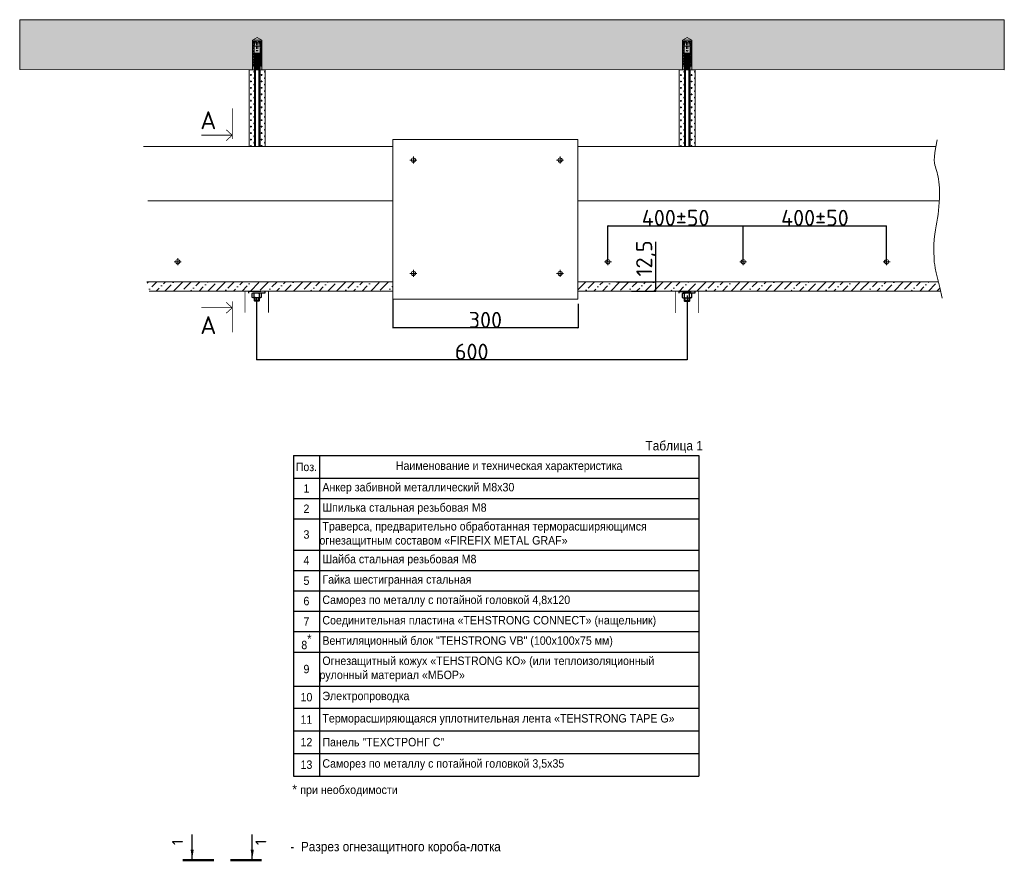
# Model space of a CAD drawing. Header units: millimetres. Extents: x 2030 to 80923, y 1212 to 50318.
# Tile 15 of 25: x 54794 to 80923, y 11231 to 33568. Entities that reach past the tile are written whole.
import ezdxf

# ---------------------------------------------------------------- set-up
doc = ezdxf.new("R2010")
doc.units = ezdxf.units.MM
doc.linetypes.add('CENTER', pattern=[50.8, 31.75, -6.35, 6.35, -6.35])
doc.linetypes.add('HIDDEN2', pattern=[4.7625, 3.175, -1.5875])
for name, color, linetype, lineweight in [('01_Техстронг Плита', 32, 'Continuous', 9), ('02_Техстронг Профиль', 7, 'Continuous', 9), ('designation', 150, 'Continuous', 18), ('Расходные материалы', 252, 'Continuous', 9)]:
    doc.layers.add(name, color=color, linetype=linetype, lineweight=lineweight)
for name, color, linetype, lineweight, true_color in [('Анкеры и саморезы', 7, 'Continuous', 9, 0x000000), ('Размеры и выноски', 7, 'Continuous', 9, 0x000000), ('Строительные конструкции', 7, 'Continuous', 9, 0x000000), ('Шпильки', 7, 'Continuous', 9, 0x000000)]:
    doc.layers.add(name, color=color, linetype=linetype, lineweight=lineweight, true_color=true_color)
doc.styles.add('Arial', font='arial.ttf', dxfattribs={"width": 0.9, "height": 250})
doc.styles.add('ISOCPEUR', font='isocpeur.ttf')
doc.styles.add('MPM', font='isocpeur.ttf')
doc.dimstyles.new('ISO-25', dxfattribs={"dimtxt": 2.5, "dimasz": 2.5, "dimexe": 1.25, "dimexo": 0.625, "dimtad": 1, "dimtxsty": 'Standard', "dimcen": 2.5, "dimadec": 0, "dimazin": 0, "dimtfac": 1, "dimtmove": 0, "dimatfit": 3, "dimfxl": 1, "dimarcsym": 0})

# ---------------------------------------------------------------- blocks, each defined once
blk = doc.blocks.new('_Oblique')
at = {"color": 0, "linetype": 'ByBlock', "lineweight": -2}
blk.add_line((-0.5, -0.5), (0.5, 0.5), dxfattribs=at)
blk = doc.blocks.new('*D216')
at = {"layer": 'Defpoints', "color": 0, "transparency": 16777216}
for p in [(64693, 26153), (69610, 26027), (64693, 25387)]:
    blk.add_point(p, dxfattribs=at)
at = {"layer": 'Размеры и выноски', "color": 0, "lineweight": -2, "transparency": 16777216}
for p, q in [((64693, 26153), (64693, 25386)), ((69610, 26027), (69610, 25386)), ((69610, 25387), (64693, 25387))]:
    blk.add_line(p, q, dxfattribs=at)
at = {"layer": 'Размеры и выноски', "color": 0, "lineweight": -2, "transparency": 16777216, "xscale": 2.5, "yscale": 2.5, "zscale": 2.5, "rotation": 180}
blk.add_blockref('_Oblique', (64693, 25387), dxfattribs=at)
at = {"layer": 'Размеры и выноски', "color": 0, "lineweight": -2, "transparency": 16777216, "xscale": 2.5, "yscale": 2.5, "zscale": 2.5}
blk.add_blockref('_Oblique', (69610, 25387), dxfattribs=at)
at = {"layer": 'Размеры и выноски', "color": 0, "transparency": 16777216, "insert": (67152, 25600), "char_height": 250, "attachment_point": 5, "style": 'ISOCPEUR'}
blk.add_mtext('{\\H1.70293x;300}', dxfattribs=at)
blk = doc.blocks.new('*D213')
at = {"layer": 'Defpoints', "color": 0, "transparency": 16777216}
for p in [(70629, 26613), (71671, 26613), (71032, 26366)]:
    blk.add_point(p, dxfattribs=at)
at = {"layer": 'Размеры и выноски', "color": 0, "lineweight": -2, "transparency": 16777216}
for p, q in [((71671, 26613), (71671, 27669)), ((70630, 26613), (71672, 26613)), ((71671, 26366), (71671, 26613)), ((71033, 26366), (71672, 26366)), ((71671, 26366), (71671, 26364))]:
    blk.add_line(p, q, dxfattribs=at)
at = {"layer": 'Размеры и выноски', "color": 0, "lineweight": -2, "transparency": 16777216, "xscale": 2.5, "yscale": 2.5, "zscale": 2.5}
for p, rotation in [((71671, 26613), 270), ((71671, 26366), 90)]:
    blk.add_blockref('_Oblique', p, dxfattribs=dict(at, rotation=rotation))
at = {"layer": 'Размеры и выноски', "color": 0, "transparency": 16777216, "insert": (71415, 27232), "char_height": 250, "attachment_point": 5, "rotation": 90, "style": 'ISOCPEUR'}
blk.add_mtext('{\\H1.70293x;12,5}', dxfattribs=at)
blk = doc.blocks.new('*D214')
at = {"layer": 'Defpoints', "color": 0, "transparency": 16777216}
for p in [(73994, 28095), (70406, 27136), (73994, 27146)]:
    blk.add_point(p, dxfattribs=at)
at = {"layer": 'Размеры и выноски', "color": 0, "lineweight": -2, "transparency": 16777216}
for p, q in [((70406, 27137), (70406, 28096)), ((70406, 28095), (73994, 28095)), ((73994, 27146), (73994, 28096))]:
    blk.add_line(p, q, dxfattribs=at)
at = {"layer": 'Размеры и выноски', "color": 0, "lineweight": -2, "transparency": 16777216, "xscale": 2.5, "yscale": 2.5, "zscale": 2.5, "rotation": 180}
blk.add_blockref('_Oblique', (70406, 28095), dxfattribs=at)
at = {"layer": 'Размеры и выноски', "color": 0, "lineweight": -2, "transparency": 16777216, "xscale": 2.5, "yscale": 2.5, "zscale": 2.5}
blk.add_blockref('_Oblique', (73994, 28095), dxfattribs=at)
at = {"layer": 'Размеры и выноски', "color": 0, "transparency": 16777216, "insert": (72200, 28309), "char_height": 250, "width": 288, "attachment_point": 5, "style": 'ISOCPEUR'}
blk.add_mtext('{\\H1.70293x;400\\A1;±50}', dxfattribs=at)
blk = doc.blocks.new('*D215')
at = {"layer": 'Defpoints', "color": 0, "transparency": 16777216}
for p in [(77798, 28095), (73994, 27146), (77798, 27146)]:
    blk.add_point(p, dxfattribs=at)
at = {"layer": 'Размеры и выноски', "color": 0, "lineweight": -2, "transparency": 16777216}
for p, q in [((73994, 27146), (73994, 28097)), ((73994, 28095), (77798, 28095)), ((77798, 27146), (77798, 28097))]:
    blk.add_line(p, q, dxfattribs=at)
at = {"layer": 'Размеры и выноски', "color": 0, "lineweight": -2, "transparency": 16777216, "xscale": 2.5, "yscale": 2.5, "zscale": 2.5, "rotation": 180}
blk.add_blockref('_Oblique', (73994, 28095), dxfattribs=at)
at = {"layer": 'Размеры и выноски', "color": 0, "lineweight": -2, "transparency": 16777216, "xscale": 2.5, "yscale": 2.5, "zscale": 2.5}
blk.add_blockref('_Oblique', (77798, 28095), dxfattribs=at)
at = {"layer": 'Размеры и выноски', "color": 0, "transparency": 16777216, "insert": (75896, 28309), "char_height": 250, "attachment_point": 5, "style": 'ISOCPEUR'}
blk.add_mtext('{\\H1.70293x;400\\A1;±50}', dxfattribs=at)
blk = doc.blocks.new('*U184')
at = {"layer": 'Анкеры и саморезы', "lineweight": 5, "true_color": 0x939598}
h = blk.add_hatch(dxfattribs=at)
h.set_pattern_fill('STEEL', color=252, scale=0.8)
h.set_pattern_definition([(45, (-16380.2264, 15704.676), (-1.79605122, 1.79605122), []), (45, (-16380.2264, 15705.946), (-1.79605122, 1.79605122), [])])
h.paths.add_polyline_path([(-4, 30.6), (-2.9, 36.7), (-5.8, 36.7), (-5.8, 4.7), (-4, 4.7)])
h.paths.add_polyline_path([(5.8, 36.7), (2.9, 36.7), (4, 30.6), (4, 4.7), (5.8, 4.7)])
at = {"layer": 'Анкеры и саморезы', "color": 252, "lineweight": 5, "true_color": 0x939598}
for p, q in [((6, 38.3), (-6, 38.3)), ((-5.8, 36.7), (-5.8, 4.7)), ((-0.8, 36.7), (-5.8, 36.7)), ((-4, 30.6), (-4, 4.7)), ((-3.9, 30.6), (3.9, 30.6)), ((-3.1, 35), (3.1, 35)), ((-0.8, 36.7), (-0.8, 35)), ((5.8, 36.7), (0.8, 36.7)), ((0.8, 36.7), (0.8, 35)), ((4, 30.6), (4, 4.7)), ((5.8, 36.7), (5.8, 4.7)), ((-4, 24.3), (-5.8, 24.3)), ((-4, 19.2), (-3.6, 19.5)), ((-4, 19.2), (-3.4, 18.9)), ((-4, 18), (-3.4, 18.4)), ((-4, 18), (-3.4, 17.7)), ((-4, 16.8), (-3.4, 17.2)), ((-4, 16.8), (-3.4, 16.5)), ((-4, 15.6), (-3.4, 16)), ((-4, 15.6), (-3.4, 15.3)), ((-4, 14.4), (-3.4, 14.8)), ((-4, 14.4), (-3.4, 14.1)), ((-4, 13.2), (-3.4, 13.6)), ((-4, 13.2), (-3.4, 12.9)), ((3.9, 21.5), (-3.9, 21.5)), ((-3.4, 18.4), (-3.4, 18.9)), ((-3.4, 17.2), (-3.4, 17.7)), ((-3.4, 16), (-3.4, 16.5)), ((-3.4, 14.8), (-3.4, 15.3)), ((-3.4, 13.6), (-3.4, 14.1)), ((-3.4, 12.4), (-3.4, 12.9)), ((3.4, 19), (3.4, 19.5)), ((4, 18.6), (3.4, 19)), ((4, 18.6), (3.4, 18.3)), ((3.4, 17.8), (3.4, 18.3)), ((4, 17.4), (3.4, 17.8)), ((4, 17.4), (3.4, 17.1)), ((3.4, 16.6), (3.4, 17.1)), ((4, 16.2), (3.4, 16.6)), ((4, 16.2), (3.4, 15.9)), ((3.4, 15.4), (3.4, 15.9)), ((4, 15), (3.4, 15.4)), ((4, 15), (3.4, 14.7)), ((3.4, 14.2), (3.4, 14.7)), ((4, 13.8), (3.4, 14.2)), ((4, 13.8), (3.4, 13.5)), ((3.4, 13), (3.4, 13.5)), ((4, 12.6), (3.4, 13)), ((4, 24.3), (5.8, 24.3)), ((-3.8, 4.7), (-6, 4.7)), ((-4, 12), (-3.4, 12.4)), ((-4, 12), (-3.4, 11.7)), ((-4, 10.8), (-3.4, 11.2)), ((-4, 10.8), (-3.4, 10.5)), ((-4, 9.6), (-3.4, 10)), ((-4, 9.6), (-3.4, 9.3)), ((-4, 8.4), (-3.4, 8.8)), ((-4, 8.4), (-3.4, 8.1)), ((-4, 7.2), (-3.4, 7.6)), ((-4, 7.2), (-3.4, 6.9)), ((-4, 6), (-3.4, 6.4)), ((-4, 6), (-3.4, 5.7)), ((-4, 4.8), (-3.4, 5.2)), ((-4, 4.8), (-3.4, 4.5)), ((-4, 3.6), (-3.4, 4)), ((-4, 3.6), (-3.4, 3.3)), ((-4, 2.4), (-3.4, 2.8)), ((-4, 2.4), (-3.4, 2.1)), ((-4, 1.2), (-3.4, 1.6)), ((-4, 1.2), (-3.4, 0.9)), ((-4, 0), (-3.4, 0.4)), ((-4, 0), (-3.9, 0)), ((-3.4, 11.2), (-3.4, 11.7)), ((-3.4, 10), (-3.4, 10.5)), ((-3.4, 8.8), (-3.4, 9.3)), ((-3.4, 7.6), (-3.4, 8.1)), ((-3.4, 6.4), (-3.4, 6.9)), ((-3.4, 5.2), (-3.4, 5.7)), ((-3.4, 4), (-3.4, 4.5)), ((-3.4, 2.8), (-3.4, 3.3)), ((-3.4, 1.6), (-3.4, 2.1)), ((-3.4, 0.4), (-3.4, 0.9)), ((4, 12.6), (3.4, 12.3)), ((3.4, 11.8), (3.4, 12.3)), ((4, 11.4), (3.4, 11.8)), ((4, 11.4), (3.4, 11.1)), ((3.4, 10.6), (3.4, 11.1)), ((4, 10.2), (3.4, 10.6)), ((4, 10.2), (3.4, 9.9)), ((3.4, 9.4), (3.4, 9.9)), ((4, 9), (3.4, 9.4)), ((4, 9), (3.4, 8.7)), ((3.4, 8.2), (3.4, 8.7)), ((4, 7.8), (3.4, 8.2)), ((4, 7.8), (3.4, 7.5)), ((3.4, 7), (3.4, 7.5)), ((4, 6.6), (3.4, 7)), ((4, 6.6), (3.4, 6.3)), ((3.4, 5.8), (3.4, 6.3)), ((4, 5.4), (3.4, 5.8)), ((4, 5.4), (3.4, 5.1)), ((3.4, 4.6), (3.4, 5.1)), ((6, 4.7), (3.4, 4.7)), ((4, 4.2), (3.4, 4.6)), ((4, 4.2), (3.4, 3.9)), ((3.4, 3.4), (3.4, 3.9)), ((4, 3), (3.4, 3.4)), ((4, 3), (3.4, 2.7)), ((3.4, 2.2), (3.4, 2.7)), ((4, 1.8), (3.4, 2.2)), ((4, 1.8), (3.4, 1.5)), ((3.4, 1), (3.4, 1.5)), ((4, 0.6), (3.4, 1)), ((4, 0.6), (3.4, 0.3)), ((3.4, 0), (3.4, 0.3))]:
    blk.add_line(p, q, dxfattribs=at)
at = {"layer": 'Анкеры и саморезы', "color": 252, "lineweight": 5, "true_color": 0x939598, "extrusion": (1.22461e-16, 5.99869e-32, -1)}
for p, q in [((-4, 30.6), (-2.9, 36.7)), ((-3.9, 30.6), (-3.1, 35)), ((-3.9, 21.5), (-3.9, 30.6)), ((2.9, 36.7), (4, 30.6)), ((3.1, 35), (3.9, 30.6)), ((3.9, 30.6), (3.9, 21.5)), ((-2.6, 20.7), (-3.9, 21.5)), ((2.6, 20.3), (-2.6, 20.3)), ((3.9, 21.5), (2.6, 20.7))]:
    blk.add_line(p, q, dxfattribs=at)
at = {"layer": 'Анкеры и саморезы', "color": 252, "linetype": 'HIDDEN2', "lineweight": 5, "true_color": 0x939598}
for p, q in [((-0.8, 35), (-0.8, 25.1)), ((0.8, 35), (0.8, 25.1))]:
    blk.add_line(p, q, dxfattribs=at)
at = {"layer": 'Анкеры и саморезы', "color": 252, "lineweight": 5, "true_color": 0x939598, "extrusion": (-1.22461e-16, 4.49903e-32, -1)}
for p, q in [((4, 18.6), (-4, 18)), ((4, 17.4), (-4, 16.8)), ((4, 16.2), (-4, 15.6)), ((4, 15), (-4, 14.4)), ((4, 13.8), (-4, 13.2)), ((3.4, 19.5), (-3.4, 18.9)), ((3.4, 19.5), (-3.4, 18.9)), ((3.4, 19), (-3.4, 18.4)), ((3.4, 18.3), (-3.4, 17.7)), ((3.4, 17.8), (-3.4, 17.2)), ((3.4, 17.1), (-3.4, 16.5)), ((3.4, 16.6), (-3.4, 16)), ((3.4, 15.9), (-3.4, 15.3)), ((3.4, 15.4), (-3.4, 14.8)), ((3.4, 14.7), (-3.4, 14.1)), ((3.4, 14.2), (-3.4, 13.6)), ((3.4, 13.5), (-3.4, 12.9)), ((3.4, 13), (-3.4, 12.4)), ((4, 12.6), (-4, 12)), ((4, 11.4), (-4, 10.8)), ((4, 10.2), (-4, 9.6)), ((4, 9), (-4, 8.4)), ((4, 7.8), (-4, 7.2)), ((4, 6.6), (-4, 6)), ((4, 5.4), (-4, 4.8)), ((4, 4.2), (-4, 3.6)), ((4, 3), (-4, 2.4)), ((4, 1.8), (-4, 1.2)), ((4, 0.6), (-4, 0)), ((3.4, 12.3), (-3.4, 11.7)), ((3.4, 11.8), (-3.4, 11.2)), ((3.4, 11.1), (-3.4, 10.5)), ((3.4, 11.1), (-3.4, 10.5)), ((3.4, 10.6), (-3.4, 10)), ((3.4, 9.9), (-3.4, 9.3)), ((3.4, 9.9), (-3.4, 9.3)), ((3.4, 9.4), (-3.4, 8.8)), ((3.4, 8.7), (-3.4, 8.1)), ((3.4, 8.2), (-3.4, 7.6)), ((3.4, 7.5), (-3.4, 6.9)), ((3.4, 7), (-3.4, 6.4)), ((3.4, 6.3), (-3.4, 5.7)), ((3.4, 5.8), (-3.4, 5.2)), ((3.4, 5.1), (-3.4, 4.5)), ((3.4, 4.6), (-3.4, 4)), ((3.4, 3.9), (-3.4, 3.3)), ((3.4, 3.4), (-3.4, 2.8)), ((3.4, 2.7), (-3.4, 2.1)), ((3.4, 2.2), (-3.4, 1.6)), ((3.4, 1.5), (-3.4, 0.9)), ((3.4, 1.5), (-3.4, 0.9)), ((3.4, 1), (-3.4, 0.4)), ((3.4, 0.3), (0.4, 0)), ((3.4, 0.3), (0.4, 0))]:
    blk.add_line(p, q, dxfattribs=at)
at = {"layer": 'Анкеры и саморезы', "color": 252, "lineweight": 5, "true_color": 0x939598, "extrusion": (1.22461e-16, -5.99869e-32, -1)}
for p, q in [((3.4, 19.5), (-3.6, 19.5)), ((-2.6, 20.3), (-3.4, 19.5)), ((2.6, 20.7), (-2.6, 20.7)), ((3.4, 19.5), (2.6, 20.3))]:
    blk.add_line(p, q, dxfattribs=at)
at = {"layer": 'Анкеры и саморезы', "color": 252, "lineweight": 5, "ltscale": 5, "true_color": 0x939598}
blk.add_line((6, 0), (-6, 0), dxfattribs=at)
at = {"layer": 'Анкеры и саморезы', "color": 252, "lineweight": 5, "true_color": 0x939598}
blk.add_lwpolyline([(-6, 0), (-6, 38.3), (0, 41.8), (6, 38.3), (6, 0)], dxfattribs=at)
at = {"layer": 'Анкеры и саморезы', "color": 252, "linetype": 'HIDDEN2', "lineweight": 5, "true_color": 0x939598}
blk.add_arc((0, 25.1), 0.8, 180, 0, dxfattribs=at)
blk = doc.blocks.new('*D204')
at = {"layer": 'Defpoints', "color": 0, "transparency": 16777216}
for p in [(61076, 26191), (72503, 26247), (61076, 24544)]:
    blk.add_point(p, dxfattribs=at)
at = {"layer": 'Размеры и выноски', "color": 0, "lineweight": -2, "transparency": 16777216}
for p, q in [((61076, 26191), (61076, 24542)), ((72503, 26246), (72503, 24542)), ((72503, 24544), (61076, 24544))]:
    blk.add_line(p, q, dxfattribs=at)
at = {"layer": 'Размеры и выноски', "color": 0, "lineweight": -2, "transparency": 16777216, "xscale": 2.5, "yscale": 2.5, "zscale": 2.5, "rotation": 180}
blk.add_blockref('_Oblique', (61076, 24544), dxfattribs=at)
at = {"layer": 'Размеры и выноски', "color": 0, "lineweight": -2, "transparency": 16777216, "xscale": 2.5, "yscale": 2.5, "zscale": 2.5}
blk.add_blockref('_Oblique', (72503, 24544), dxfattribs=at)
at = {"layer": 'Размеры и выноски', "color": 0, "transparency": 16777216, "insert": (66789, 24757), "char_height": 250, "attachment_point": 5, "style": 'ISOCPEUR'}
blk.add_mtext('{\\H1.70293x;600}', dxfattribs=at)
blk = doc.blocks.new('*U180')
at = {"layer": 'designation', "color": 18, "linetype": 'Continuous', "lineweight": 25, "ltscale": 4, "true_color": 0x000000}
for p, q in [((1.4, 48.9), (32.8, 48.9)), ((1.4, -28), (32.8, -28))]:
    blk.add_line(p, q, dxfattribs=at)
at = {"layer": 'designation', "color": 18, "linetype": 'Continuous', "lineweight": 25, "ltscale": 4, "true_color": 0x000000, "const_width": 2.8}
for points in [[(0, 60.9), (0, 20.9)], [(0, -40), (0, 0)]]:
    blk.add_lwpolyline(points, dxfattribs=at)
at = {"layer": 'designation', "color": 18, "linetype": 'Continuous', "lineweight": 25, "ltscale": 4, "true_color": 0x000000}
for points in [[(1.4, 48.9), (13.4, 50.9), (13.4, 46.9)], [(1.4, -28), (13.4, -26), (13.4, -30)]]:
    blk.add_solid(points, dxfattribs=at)
at = {"layer": 'designation', "color": 18, "true_color": 0x000000, "style": 'MPM'}
for tag, p in [('NUMBER1', (19.4, 60.7)), ('NUMBER2', (19.4, -46))]:
    blk.add_attdef(tag, p, '', height=14, dxfattribs=at)
blk = doc.blocks.new('*T205')
at = {"layer": '02_Техстронг Профиль', "color": 0, "linetype": 'ByBlock', "lineweight": -2, "transparency": 16777216}
for p, q in [((0, 0), (10755, 0)), ((0, 0), (0, -8502)), ((688, 0), (688, -8502)), ((10755, 0), (10755, -8502)), ((0, -599), (10755, -599)), ((0, -1140), (10755, -1140)), ((0, -1681), (10755, -1681)), ((0, -2508), (10755, -2508)), ((0, -3049), (10755, -3049)), ((0, -3590), (10755, -3590)), ((0, -4131), (10755, -4131)), ((0, -4671), (10755, -4671)), ((0, -5212), (10755, -5212)), ((0, -6117), (10755, -6117)), ((0, -6705), (10755, -6705)), ((0, -7304), (10755, -7304)), ((0, -7903), (10755, -7903)), ((0, -8502), (10755, -8502))]:
    blk.add_line(p, q, dxfattribs=at)
at = {"layer": '02_Техстронг Профиль', "color": 0, "transparency": 16777216, "style": 'Arial'}
for s, insert, char_height, width, attachment_point in [('Поз.', (344, -300), 224.3, 687.21, 5), ('Наименование и техническая характеристика', (5721, -300), 224.29, 10065.14, 5), ('1', (344, -870), 224, 687.21, 5), (' Анкер забивной металлический М8х30', (689, -870), 224.29, 10065.14, 4), ('2', (344, -1410), 224, 687.21, 5), ('{\\C256; Шпилька с}тальная резьбовая М8', (689, -1410), 224.29, 10065.14, 4), ('{\\C256; Траверса, предварительно обработанная терморасширяющимся огнезащитным составом «FIREFIX METAL GRAF»}', (689, -2094), 224.289, 10065.14, 4), ('3', (344, -2094), 224, 687.21, 5), ('4', (344, -2778), 224, 687.21, 5), (' {\\C256;Шайба с}тальная резьбовая М8', (689, -2778), 224.29, 10065.14, 4), ('5', (344, -3319), 224, 687.21, 5), ('{\\C256; Гайка шестигранная с}тальна{\\C256;я}', (689, -3319), 224.29, 10065.14, 4), ('6', (344, -3860), 224, 687.21, 5), (' Саморез по металлу с потайной головкой 4,8х120', (689, -3860), 224.29, 10065.14, 4), ('7', (344, -4401), 224, 687.21, 5), (' {\\C256;Соединительная пластина «TEHSTRONG CONNECT» (нащельник)}', (689, -4401), 224.29, 10065.14, 4), ('\\A1;8{\\H1.04632x;\\S*^ ;}', (344, -4942), 224.29, 687.21, 5), (' Вентиляционный блок "TEHSTRONG VB" (100х100х75 мм)', (689, -4942), 224.29, 10065.14, 4), (' {\\C256;Огнезащитный кожух «TEHSTRONG КО» (или теплоизоляционный рулонный материал «МБОР»}', (689, -5665), 224.29, 10065.14, 4), ('9', (344, -5665), 224, 687.21, 5), ('10', (344, -6411), 224.3, 687.21, 5), (' Электропроводка', (689, -6411), 224.29, 10065.14, 4), (' Терморасширяющаяся уплотнительная лента «TEHSTRONG TAPE G»', (689, -7004), 224.29, 10065.14, 4), ('11', (344, -7004), 224.3, 687.21, 5), ('12', (344, -7604), 224.3, 687.21, 5), (' Панель "ТЕХСТРОНГ С"', (689, -7604), 224.29, 10065.14, 4), ('13', (344, -8203), 224.3, 687.21, 5), (' Саморез по металлу с потайной головкой 3,5х35', (689, -8203), 224.29, 10065.14, 4)]:
    blk.add_mtext(s, dxfattribs=dict(at, insert=insert, char_height=char_height, width=width, attachment_point=attachment_point))

msp = doc.modelspace()

# ---------------------------------------------------------------- hatches: boundary and pattern name
at = {"layer": '01_Техстронг Плита', "ltscale": 4}
h = msp.add_hatch(dxfattribs=at)
h.set_pattern_fill('ANSI36', color=32, scale=50.701569, angle=-180, style=0)
h.set_pattern_definition([(225, (-84129.31, -77934.34), (-85.3712, -313.02774), [402.4437, -80.48874, 0, -80.48874])])
edge = h.paths.add_edge_path()
edge.add_line((64692.999, 26613.247), (58166.059, 26613.247))
edge.add_spline(control_points=[(58166.059, 26613.247), (58169.389, 26599.154), (58172.821, 26584.697), (58176.356, 26569.867)], knot_values=[4.13882252, 4.13882252, 4.13882252, 4.13882252, 4.143279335, 4.143279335, 4.143279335, 4.143279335], degree=3, periodic=0)
edge.add_spline(control_points=[(58176.356, 26569.867), (58190.94, 26508.695), (58207.293, 26441.161), (58225.638, 26366.464)], knot_values=[4.143279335, 4.143279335, 4.143279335, 4.143279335, 4.161663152, 4.161663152, 4.161663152, 4.161663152], degree=3, periodic=0)
edge.add_line((58225.638, 26366.464), (64692.999, 26366.464))
edge.add_line((64692.999, 26366.464), (64692.999, 26613.247))
edge = h.paths.add_edge_path()
edge.add_spline(control_points=[(79230.742, 26366.464), (79207.964, 26459.268), (79188.257, 26541.018), (79171.196, 26613.247)], knot_values=[4.138412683, 4.138412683, 4.138412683, 4.138412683, 4.161159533, 4.161159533, 4.161159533, 4.161159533], degree=3, periodic=0)
edge.add_line((79171.196, 26613.247), (69606.262, 26613.247))
edge.add_line((69606.262, 26613.247), (69606.262, 26366.464))
edge.add_line((69606.262, 26366.464), (79230.742, 26366.464))
at = {"layer": 'Строительные конструкции'}
h = msp.add_hatch(dxfattribs=at)
h.set_pattern_fill('AR-CONC', color=256, scale=5.705613)
h.set_pattern_definition([(50, (-1254500.2, 261567.26), (1039.4753, -90.94226), [108.6919, -1195.6113]), (355, (-1254500.2, 261567.3), (-201.0853, 1090.0965), [86.95355, -956.49236]), (100.451445, (-1254413.6, 261559.7), (838.38994, 999.1542), [92.3739, -1016.1141]), (46.1842, (-1254500.2, 261857.1), (1546.6722, -239.8773), [163.0379, -1793.417]), (96.63556, (-1254371.3, 261837.1), (1354.5362, 1411.7178), [138.561, -1524.1725]), (351.18415, (-1254500.2, 261857.1), (1354.5362, 1411.7178), [130.4301, -1434.732]), (21, (-1254355.3, 261784.6), (865.0531, -583.4857), [108.6919, -1195.6113]), (326, (-1254355.3, 261784.6), (352.6185, 1050.9053), [86.95355, -956.489]), (71.451445, (-1254283.2, 261736), (1217.6716, 467.41964), [92.3739, -1016.1123]), (37.5, (-1254500.2, 261567.26), (17.62238, 482.43836), [0, -944.89522, 0, -970.98128, 0, -960.1121]), (7.5, (-1254500.2, 261567.26), (381.24716, 571.59163), [0, -553.60425, 0, -923.15683, 0, -365.92951]), (327.5, (-1254823.4, 261567.26), (773.62751, -32.686), [0, -362.30645, 0, -1130.39612, 0, -1499.9487]), (317.5, (-1254968.3, 261567.26), (845.16784, 145.07373), [0, -470.9984, 0, -750.69896, 0, -1065.18096])])
h.paths.add_polyline_path([(54794.347, 33568.06), (54794.347, 32242.22), (80922.668, 32236.558), (80922.668, 33562.397), (67823.745, 33562.397)])
at = {"layer": 'Шпильки'}
h = msp.add_hatch(dxfattribs=at)
h.set_pattern_fill('CROSS', color=102, scale=13.503285)
h.set_pattern_definition([(0, (-604393.44, -300849.54), (85.745859, 85.745859), [42.87293, -128.61879]), (90, (-604372, -300870.976), (-85.745859, 85.745859), [42.87293, -128.61879])])
h.paths.add_polyline_path([(60883.073, 30206.598), (61021.975, 30206.598), (61021.975, 32241.141), (60883.073, 32241.141)])
h = msp.add_hatch(dxfattribs=at)
h.set_pattern_fill('CROSS', color=102, scale=13.503285)
h.set_pattern_definition([(0, (-604109.635, -300849.04), (85.745859, 85.745859), [42.87293, -128.61879]), (90, (-604088.2, -300870.475), (-85.745859, 85.745859), [42.87293, -128.61879])])
h.paths.add_polyline_path([(61166.874, 30206.598), (61305.776, 30206.598), (61305.861, 32241.024), (61166.959, 32241.024)])
h = msp.add_hatch(dxfattribs=at)
h.set_pattern_fill('CROSS', color=102, scale=13.503285)
h.set_pattern_definition([(0, (-592982.22, -300852.25), (85.745859, 85.745859), [42.87293, -128.61879]), (90, (-592960.78, -300873.69), (-85.745859, 85.745859), [42.87293, -128.61879])])
h.paths.add_polyline_path([(72294.293, 30203.884), (72433.195, 30203.884), (72433.195, 32238.427), (72294.293, 32238.427)])
h = msp.add_hatch(dxfattribs=at)
h.set_pattern_fill('CROSS', color=102, scale=13.503285)
h.set_pattern_definition([(0, (-592698.415, -300851.75), (85.745859, 85.745859), [42.87293, -128.61879]), (90, (-592676.98, -300873.19), (-85.745859, 85.745859), [42.87293, -128.61879])])
h.paths.add_polyline_path([(72578.094, 30203.884), (72716.996, 30203.884), (72717.081, 32238.31), (72578.18, 32238.31)])

# ---------------------------------------------------------------- linework, layer by layer
at = {"ltscale": 100}
for p, q in [((61166.96, 32241.556), (61022.609, 32241.556)), ((72578.18, 32238.843), (72433.829, 32238.843))]:
    msp.add_line(p, q, dxfattribs=at)
at = {"ltscale": 40}
for p, q in [((61022.609, 32241.556), (61022.609, 30206.598)), ((61040.653, 32241.556), (61040.653, 30206.598)), ((61148.916, 30206.598), (61148.916, 32241.556)), ((61166.96, 32241.556), (61166.96, 30206.598)), ((72433.829, 32238.843), (72433.829, 30203.884)), ((72451.873, 32238.843), (72451.873, 30203.884)), ((72560.136, 30203.884), (72560.136, 32238.843)), ((72578.18, 32238.843), (72578.18, 30203.884))]:
    msp.add_line(p, q, dxfattribs=at)
at = {"linetype": 'HIDDEN2', "ltscale": 100}
for p, q in [((60995.984, 26314.046), (61017.375, 26298.645)), ((60995.984, 26191.348), (61017.375, 26206.749)), ((61038.767, 26314.046), (61017.375, 26298.645)), ((61017.375, 26206.749), (61017.375, 26298.645)), ((61038.767, 26191.348), (61017.375, 26206.749)), ((61134.886, 26314.046), (61156.277, 26298.645)), ((61134.886, 26191.348), (61156.277, 26206.749)), ((61177.668, 26314.046), (61156.277, 26298.645)), ((61156.277, 26206.749), (61156.277, 26298.645)), ((61177.668, 26191.348), (61156.277, 26206.749)), ((72411.856, 26308.331), (72433.248, 26292.93)), ((72411.856, 26185.633), (72433.248, 26201.034)), ((72454.639, 26308.331), (72433.248, 26292.93)), ((72433.248, 26201.034), (72433.248, 26292.93)), ((72454.639, 26185.633), (72433.248, 26201.034)), ((72550.758, 26308.331), (72572.149, 26292.93)), ((72550.758, 26185.633), (72572.149, 26201.034)), ((72593.541, 26308.331), (72572.149, 26292.93)), ((72572.149, 26201.034), (72572.149, 26292.93)), ((72593.541, 26185.633), (72572.149, 26201.034))]:
    msp.add_line(p, q, dxfattribs=at)
at = {"linetype": 'HIDDEN2', "ltscale": 40}
for p, q in [((61014.651, 26191.348), (61014.651, 26113.158)), ((61032.695, 26191.348), (61032.695, 26095.114)), ((61140.958, 26095.114), (61140.958, 26191.348)), ((61159.002, 26113.158), (61159.002, 26191.348)), ((72430.523, 26185.633), (72430.523, 26107.442)), ((72448.567, 26185.633), (72448.567, 26089.399)), ((72556.83, 26089.399), (72556.83, 26185.633)), ((72574.874, 26107.442), (72574.874, 26185.633)), ((61159.002, 26113.158), (61014.651, 26113.158)), ((61014.651, 26113.158), (61032.695, 26095.114)), ((61140.958, 26095.114), (61032.695, 26095.114)), ((61159.002, 26113.158), (61140.958, 26095.114)), ((72574.874, 26107.442), (72430.523, 26107.442)), ((72430.523, 26107.442), (72448.567, 26089.399)), ((72556.83, 26089.399), (72448.567, 26089.399)), ((72574.874, 26107.442), (72556.83, 26089.399))]:
    msp.add_line(p, q, dxfattribs=at)
at = {"color": 7, "lineweight": 50, "const_width": 19.019}
for points in [[(60434.262, 31216.711), (60434.262, 30397.767)], [(60434.262, 30502.846), (60271.763, 30649.129)], [(60434.262, 30502.846), (59612.858, 30502.846)], [(60434.262, 30502.846), (60271.763, 30356.563)], [(60773.682, 26362.163), (61397.014, 26362.163), (61397.014, 25791.602)], [(60773.682, 26362.163), (60773.682, 25791.602)], [(72189.555, 26356.448), (72812.887, 26356.448), (72812.887, 25785.887)], [(72189.555, 26356.448), (72189.555, 25785.887)], [(60434.262, 25922.122), (59612.858, 25922.122)], [(60434.262, 25922.122), (60271.763, 26068.405)], [(60434.262, 25922.122), (60271.763, 25775.839)], [(60434.262, 26093.037), (60434.262, 25274.092)]]:
    msp.add_lwpolyline(points, dxfattribs=at)
at = {"linetype": 'HIDDEN2', "ltscale": 100}
for points in [[(61297.904, 26314.046), (60875.749, 26314.046), (60875.749, 26362.163), (61297.904, 26362.163)], [(60980.106, 26314.046), (60958.715, 26298.645), (60958.715, 26206.749), (60980.106, 26191.348), (61193.547, 26191.348), (61214.938, 26206.749), (61214.938, 26298.645), (61193.547, 26314.046)], [(72713.776, 26308.331), (72291.621, 26308.331), (72291.621, 26356.448), (72713.776, 26356.448)], [(72395.978, 26308.331), (72374.587, 26292.93), (72374.587, 26201.034), (72395.978, 26185.633), (72609.419, 26185.633), (72630.81, 26201.034), (72630.81, 26292.93), (72609.419, 26308.331)]]:
    msp.add_lwpolyline(points, close=True, dxfattribs=at)
at = {"layer": '01_Техстронг Плита', "color": 5, "ltscale": 4}
msp.add_lwpolyline([(69606.262, 26153.222), (64692.999, 26153.222), (64692.999, 30391.439), (69606.262, 30391.439)], close=True, dxfattribs=at)
at = {"layer": '01_Техстронг Плита', "color": 32, "ltscale": 4}
for points in [[(58084.108, 30206.598), (64692.999, 30206.598)], [(69606.262, 30206.598), (79107.41, 30206.598)], [(58193.563, 28761.567), (64692.999, 28761.777)], [(69606.262, 28761.935), (79198.691, 28762.245)], [(64692.999, 26613.247), (58167.101, 26613.247)], [(79171.196, 26613.247), (69606.262, 26613.247)], [(64692.999, 26366.464), (58226.148, 26366.464)], [(58226.148, 26366.464), (64692.999, 26366.464)], [(79230.742, 26366.464), (69606.262, 26366.464)], [(69606.262, 26366.464), (79230.742, 26366.464)]]:
    msp.add_lwpolyline(points, dxfattribs=at)
msp.add_open_spline([(79144.558, 30380.442), (79018.089, 29828.21), (79114.725, 29647.766), (79225.473, 29180.047), (79181.081, 28258.659), (79016.252, 27760.151), (79070.65, 27005.912), (79276.829, 26180.426)], degree=3, knots=[0, 0, 0, 0, 1, 2, 3, 4, 4.175284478, 4.175284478, 4.175284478, 4.175284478], dxfattribs=at)
at = {"layer": 'Расходные материалы', "color": 253, "linetype": 'CENTER'}
for p, q in [((65149.859, 29841.822), (65333.011, 29841.822)), ((65149.859, 29841.822), (65333.011, 29841.822)), ((65241.435, 29750.246), (65241.435, 29933.398)), ((65241.435, 29750.246), (65241.435, 29933.398)), ((69043.652, 29841.822), (69226.804, 29841.822)), ((69043.652, 29841.822), (69226.804, 29841.822)), ((69135.228, 29750.246), (69135.228, 29933.398)), ((69135.228, 29750.246), (69135.228, 29933.398)), ((58987.386, 27054.277), (58987.386, 27237.429)), ((58987.386, 27054.277), (58987.386, 27237.429)), ((70405.768, 27054.277), (70405.768, 27237.429)), ((70405.768, 27054.277), (70405.768, 27237.429)), ((73994.124, 27054.277), (73994.124, 27237.429)), ((73994.124, 27054.277), (73994.124, 27237.429)), ((77797.866, 27054.277), (77797.866, 27237.429)), ((77797.866, 27054.277), (77797.866, 27237.429)), ((58895.81, 27145.853), (59078.962, 27145.853)), ((58895.81, 27145.853), (59078.962, 27145.853)), ((65241.435, 26742.488), (65241.435, 26925.64)), ((65241.435, 26742.488), (65241.435, 26925.64)), ((69135.228, 26742.488), (69135.228, 26925.64)), ((69135.228, 26742.488), (69135.228, 26925.64)), ((70314.192, 27145.853), (70497.345, 27145.853)), ((70314.192, 27145.853), (70497.345, 27145.853)), ((73902.547, 27145.853), (74085.7, 27145.853)), ((73902.547, 27145.853), (74085.7, 27145.853)), ((77706.29, 27145.853), (77889.442, 27145.853)), ((77706.29, 27145.853), (77889.442, 27145.853)), ((65149.859, 26834.064), (65333.011, 26834.064)), ((65149.859, 26834.064), (65333.011, 26834.064)), ((69043.652, 26834.064), (69226.804, 26834.064)), ((69043.652, 26834.064), (69226.804, 26834.064))]:
    msp.add_line(p, q, dxfattribs=at)
at = {"layer": 'Расходные материалы', "color": 253, "linetype": 'Continuous'}
for centre in [(65241.435, 29841.822), (65241.435, 29841.822), (69135.228, 29841.822), (69135.228, 29841.822), (58987.386, 27145.853), (58987.386, 27145.853), (70405.768, 27145.853), (70405.768, 27145.853), (73994.124, 27145.853), (73994.124, 27145.853), (77797.866, 27145.853), (77797.866, 27145.853), (65241.435, 26834.064), (65241.435, 26834.064), (69135.228, 26834.064), (69135.228, 26834.064)]:
    msp.add_circle(centre, 57.659, dxfattribs=at)
at = {"layer": 'Строительные конструкции'}
msp.add_lwpolyline([(67823.745, 33562.397), (54794.347, 33568.06), (54794.347, 32242.22), (80922.668, 32236.558), (80922.668, 33562.397)], close=True, dxfattribs=at)
at = {"layer": 'Шпильки', "color": 102, "ltscale": 4}
for points in [[(60883.073, 32241.141), (61021.975, 32241.141), (61021.975, 30206.598), (60883.073, 30206.598)], [(61166.959, 32241.024), (61305.861, 32241.024), (61305.776, 30206.598), (61166.874, 30206.598)], [(72294.293, 32238.427), (72433.195, 32238.427), (72433.195, 30203.884), (72294.293, 30203.884)], [(72578.18, 32238.31), (72717.081, 32238.31), (72716.996, 30203.884), (72578.094, 30203.884)]]:
    msp.add_lwpolyline(points, close=True, dxfattribs=at)

# ---------------------------------------------------------------- block references
msp.add_blockref('*T205', (62059.532, 21997.438))
at = {"xscale": 20.73444309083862, "yscale": 20.73444309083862, "zscale": 20.73444309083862, "rotation": 90}
msp.add_blockref('*U180', (60385.308, 11260.33), dxfattribs=at).add_auto_attribs({'NUMBER1': '1', 'NUMBER2': '1'})
at = {"layer": 'Анкеры и саморезы', "xscale": 20.4496330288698, "yscale": 20.4496330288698, "zscale": 20.4496330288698}
for p in [(61094.569, 32241.556), (72505.789, 32238.843)]:
    msp.add_blockref('*U184', p, dxfattribs=at)

# ---------------------------------------------------------------- texts
at = {"color": 2, "lineweight": 30, "ltscale": 30, "insert": (61977.053, 11747.425), "char_height": 250, "attachment_point": 1, "style": 'Arial'}
msp.add_mtext_dynamic_manual_height_columns('{\\C256;-  Разрез огнезащитного короба-лотка }', width=7885.45454, gutter_width=0.815, heights=[0], dxfattribs=at)
at = {"layer": '02_Техстронг Профиль', "attachment_point": 1}
for s, width, gutter_width, heights, insert, char_height, style in [('А', 5466.26019, 23.773, [300.556], (59585.456, 31136.266), 475.468, 'MPM'), ('А', 5466.26019, 23.773, [300.556], (59585.456, 25698.859), 475.468, 'MPM'), ('\\pxi-1.87817,l1.87817,t1.87817;Таблица 1', 2913.29526, 18.141, [858.298], (71401.383, 22387.262), 250, 'Arial'), ('\\pxi-1.87817,l1.87817,t1.87817;\\P\\pi0,l0,tz;* {\\H0.90152x;при необходимости}', 11668.52199, 13.969, [2166.355], (62030.367, 13683.744), 250, 'Arial')]:
    msp.add_mtext_dynamic_manual_height_columns(s, width=width, gutter_width=gutter_width, heights=heights, dxfattribs=dict(at, insert=insert, char_height=char_height, style=style))

# ---------------------------------------------------------------- dimensions: what is measured, and where the dimension line sits
at = {"layer": 'Размеры и выноски'}
for base, p1, p2, text, picture, middle in [((73994.124, 28095.057), (70405.768, 27136.42), (73994.124, 27145.853), '{\\H1.70293x;400\\A1;±50}', '*D214', (72199.946, 28095.057)), ((77797.866, 28095.32), (73994.124, 27145.853), (77797.866, 27145.853), '{\\H1.70293x;400\\A1;±50}', '*D215', (75895.995, 28095.32)), ((61075.652, 24543.636), (72502.699, 26246.982), (61075.652, 26191.348), '{\\H1.70293x;600}', '*D204', (66789.175, 24543.636)), ((64692.999, 25386.855), (69610.084, 26027.338), (64692.999, 26153.222), '{\\H1.70293x;300}', '*D216', (67151.542, 25386.855))]:
    dim = msp.add_linear_dim(base=base, p1=p1, p2=p2, text=text, dimstyle='ISO-25', override={"dimscale": 1, "dimtxt": 250, "dimtxsty": 'ISOCPEUR', "dimblk1": 'Oblique', "dimblk2": 'Oblique', "dimsah": 1, "dimatfit": 0}, dxfattribs=at)
    dim.commit()
    dim.dimension.update_dxf_attribs({"geometry": picture, "text_midpoint": middle, "dimtype": 160})
dim = msp.add_linear_dim(base=(71670.97, 26613.247), p1=(71032.231, 26366.464), p2=(70629.404, 26613.247), angle=90, text='{\\H1.70293x;12,5}', dimstyle='ISO-25', override={"dimtxt": 250, "dimtxsty": 'ISOCPEUR', "dimblk1": 'Oblique', "dimblk2": 'Oblique', "dimsah": 1, "dimatfit": 0}, dxfattribs=at)
dim.commit()
dim.dimension.update_dxf_attribs({"geometry": '*D213', "text_midpoint": (71670.97, 27232.438), "dimtype": 160})

doc.saveas('drawing.dxf')
